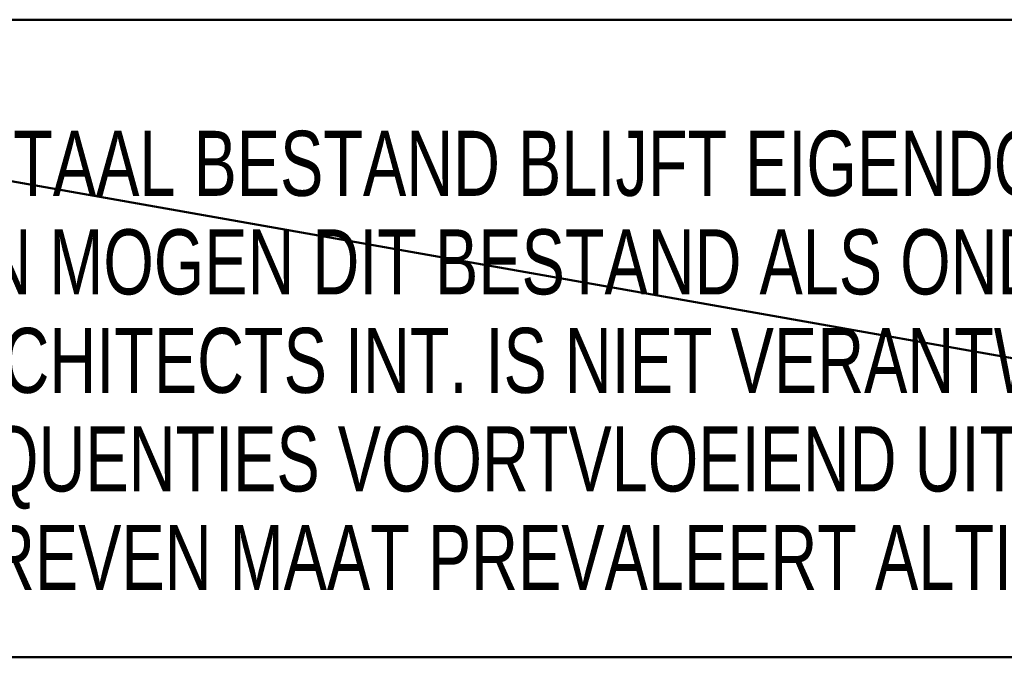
# Model space of a CAD drawing. Header units: millimetres. Extents: x -437 to 139813, y -473 to 90544.
# Tile 138 of 149: x 124371 to 129670, y 14 to 3444. Entities that reach past the tile are written whole.
import ezdxf
from ezdxf.enums import TextEntityAlignment as Align

# ---------------------------------------------------------------- set-up
doc = ezdxf.new("R2010")
doc.units = ezdxf.units.MM
doc.layers.add('060 Hoofd (tekening)', color=253, linetype='Continuous', lineweight=13)
doc.layers.add('999 Tags', color=253, linetype='Continuous', lineweight=13)
doc.layers.add('Xref', color=253, linetype='Continuous')
doc.styles.add('Style-Arial', font='arial.ttf')

# ---------------------------------------------------------------- blocks, each defined once
blk = doc.blocks.new('PWH1-v2')
at = {"layer": '060 Hoofd (tekening)', "color": 254, "linetype": 'Continuous', "lineweight": 35, "insert": (-158.502, -70.73), "char_height": 3.5, "attachment_point": 7, "line_spacing_factor": 0.908572, "style": 'Style-Arial'}
blk.add_mtext('\\H1x;\\W0.714287;DIT DIGITAAL BESTAND BLIJFT EIGENDOM VAN AGS ARCHITECTS INT.\\PDERDEN MOGEN DIT BESTAND ALS ONDERLEGGER GEBRUIKEN.\\PAGS ARCHITECTS INT. IS NIET VERANTWOORDELIJK VOOR MAATVOERINGS-\\PCONSEQUENTIES VOORTVLOEIEND UIT HET GEBRUIK VAN DIT DIGITAAL BESTAND.\\PGESCHREVEN MAAT PREVALEERT ALTIJD BOVEN GETEKENDE MAAT.\\P', dxfattribs=at)
at = {"layer": '999 Tags', "linetype": 'Continuous', "lineweight": 13, "style": 'Style-Arial'}
blk.add_attdef('tek_status', text='', height=8, dxfattribs=at).set_placement((-97.457, 92.5), align=Align.MIDDLE_CENTER)
for tag, height, p in [('projectleider', 2.5, (-42.457, 21.25)), ('proj_nummer', 4.5, (-2.457, 14.5))]:
    blk.add_attdef(tag, text='', height=height, dxfattribs=at).set_placement(p, align=Align.RIGHT)
at = {"layer": '999 Tags', "linetype": 'Continuous', "lineweight": 13, "style": 'Style-Arial', "width": 0.888889}
blk.add_attdef('tek_nummer', text='', height=4.5, dxfattribs=at).set_placement((-2.457, 2), align=Align.RIGHT)
at = {"layer": '999 Tags', "linetype": 'Continuous', "lineweight": 13, "style": 'Style-Arial'}
for tag, height in [('tek_omschrijving_2', 6), ('tek_omschrijving', 6), ('proj_plaats', 6), ('proj_omschrijving', 6), ('tek_formaat', 2.5), ('wijz_datum1', 2.5), ('schaal', 2.5), ('opdrachtgever', 2.5)]:
    blk.add_attdef(tag, (0, 0), '', height=height, dxfattribs=at)
at = {"layer": '060 Hoofd (tekening)', "color": 254, "linetype": 'Continuous', "lineweight": 50}
mesh = blk.add_polyface(dxfattribs=at)
corners = [(0.043, -40), (-193.957, -40), (-193.957, -74.301), (0.043, -74.301)]
mesh.append_faces([[corners[k] for k in face] for face in [(3, 1, 2)]], dxfattribs={"vtx0": -1, "color": 254})
mesh.append_faces([[corners[k] for k in face] for face in [(3, 0, 1)]], dxfattribs={"vtx2": -1, "color": 254})

msp = doc.modelspace()

# ---------------------------------------------------------------- block references
at = {"layer": 'Xref', "linetype": 'Continuous', "lineweight": 50, "xscale": 100, "yscale": 100, "zscale": 100}
msp.add_blockref('PWH1-v2', (138808.7, 7444.2), dxfattribs=at)

doc.saveas('drawing.dxf')
